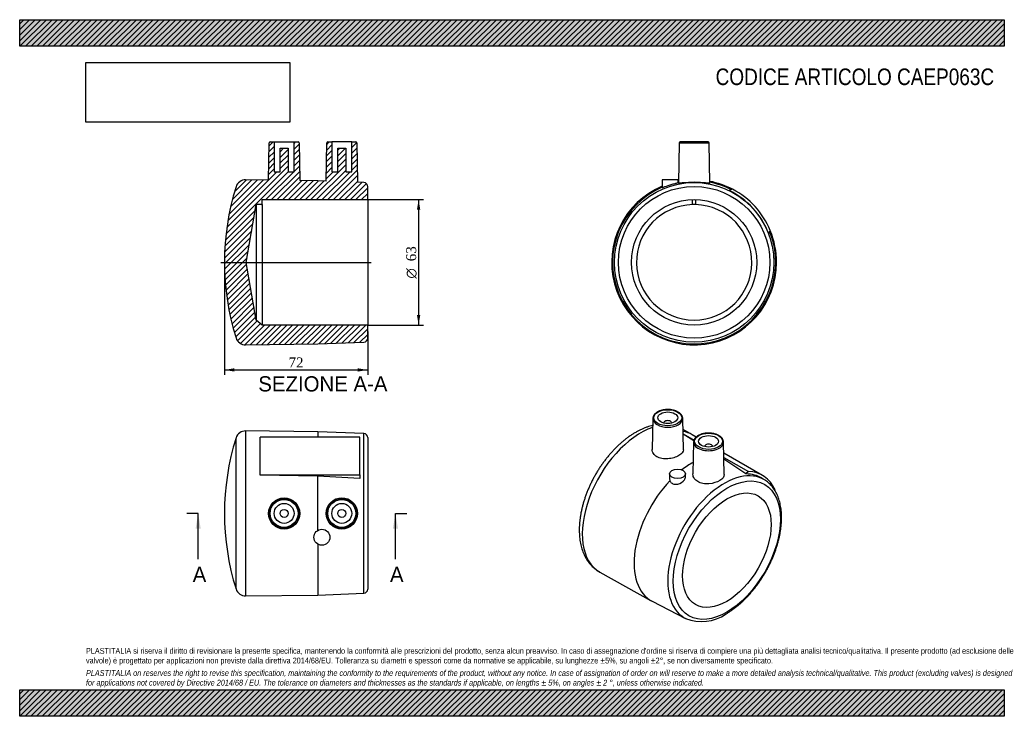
# Model space of a CAD drawing. Header units: millimetres. Extents: x 0 to 495, y 0 to 350.
import ezdxf
from ezdxf.enums import TextEntityAlignment as Align
from ezdxf.lldxf.tags import DXFTag

# ---------------------------------------------------------------- set-up
doc = ezdxf.new("R2010")
doc.units = ezdxf.units.MM
doc.header["$LTSCALE"] = 1.666667
for name, color, linetype in [('CAEP063C', 7, 'Continuous'), ('Default', 7, 'Continuous'), ('DV4_Default', 7, 'Continuous')]:
    doc.layers.add(name, color=color, linetype=linetype)
doc.styles.add('SEACAD_Solid_Edge_ANSI', font='seans.ttf')
doc.styles.add('SEACAD_Solid_Edge_ANSI1_Symbols', font='semeca1.ttf')
doc.styles.add('SEACAD_Times_New_Roman', font='times.ttf')
tags = doc.linetypes.add('CENTER2', pattern=[28.575, 19.05, -3.175, 3.175, -3.175]).pattern_tags.tags
tags[10:11] = [DXFTag(74, 4), DXFTag(75, 0), DXFTag(340, '0'), DXFTag(46, 0.0), DXFTag(50, 0.0), DXFTag(44, 0.0), DXFTag(45, 0.0)]
tags[8:9] = [DXFTag(74, 4), DXFTag(75, 0), DXFTag(340, '0'), DXFTag(46, 0.0), DXFTag(50, 0.0), DXFTag(44, 0.0), DXFTag(45, 0.0)]
tags[6:7] = [DXFTag(74, 4), DXFTag(75, 0), DXFTag(340, '0'), DXFTag(46, 0.0), DXFTag(50, 0.0), DXFTag(44, 0.0), DXFTag(45, 0.0)]
tags[4:5] = [DXFTag(74, 4), DXFTag(75, 0), DXFTag(340, '0'), DXFTag(46, 0.0), DXFTag(50, 0.0), DXFTag(44, 0.0), DXFTag(45, 0.0)]
doc.dimstyles.new('ANSImm', dxfattribs={"dimtxt": 5, "dimasz": 5, "dimexe": 2.5, "dimexo": 0, "dimgap": 1.25, "dimtad": 1, "dimdsep": 46, "dimtxsty": 'SEACAD_Times_New_Roman', "dimblk1": '_SE_FILLED', "dimblk2": '_SE_FILLED', "dimsah": 1, "dimcen": 2.5, "dimazin": 0, "dimtfac": 0.85, "dimtdec": 3, "dimtofl": 0, "dimtmove": 0, "dimatfit": 3, "dimfxl": 1, "dimarcsym": 0})
picture_1 = doc.add_image_def('image1.jpg', size_in_pixel=(4302, 1260))

# ---------------------------------------------------------------- blocks, each defined once
blk = doc.blocks.new('SE')
at = {"layer": 'CAEP063C', "color": 7, "linetype": 'Continuous'}
for p, q in [((108.77, 63.99), (108.77, 139.9)), ((113.6, 143.4), (113.6, 60.49)), ((149.94, 142.94), (113.6, 143.4)), ((120.94, 121.27), (120.94, 140.21)), ((170.94, 140.21), (120.94, 140.21)), ((149.94, 142.94), (149.94, 140.21)), ((173.02, 142.02), (149.94, 142.94)), ((170.94, 121.27), (170.94, 140.21)), ((173.02, 61.87), (173.02, 142.02)), ((174.94, 140.02), (174.94, 63.86)), ((120.94, 121.09), (120.94, 121.27)), ((120.94, 121.27), (170.94, 121.27)), ((149.94, 120.61), (120.94, 121.09)), ((149.94, 93.41), (149.94, 120.61)), ((170.94, 119.49), (149.94, 120.61)), ((170.94, 121.27), (170.94, 119.49)), ((149.94, 86.48), (149.94, 60.94)), ((113.6, 60.49), (149.94, 60.94)), ((149.94, 60.94), (173.02, 61.87))]:
    blk.add_line(p, q, dxfattribs=at)
for centre, radius in [((132.94, 101.94), 7.84), ((132.94, 101.94), 7.51), ((132.94, 101.94), 7.01), ((161.95, 101.94), 7.86), ((161.94, 101.94), 7.51), ((161.94, 101.94), 7.01), ((132.94, 101.94), 5), ((161.94, 101.94), 5), ((132.94, 101.94), 2), ((161.94, 101.94), 2), ((151.94, 89.94), 4)]:
    blk.add_circle(centre, radius, dxfattribs=at)
for centre, radius, start, end in [((229.46, 101.94), 126.52, 162.5427, 197.4573), ((113.54, 138.4), 5, 89.2838, 162.5427), ((172.94, 140.02), 2, 0, 87.7094), ((113.54, 65.49), 5, 197.4573, 270.7162), ((172.94, 63.86), 2, 272.2906, 0)]:
    blk.add_arc(centre, radius, start, end, dxfattribs=at)
blk = doc.blocks.new('SE1')
at = {"layer": 'CAEP063C', "color": 7, "linetype": 'Continuous'}
for p, q in [((331.56, 288.09), (331.21, 267.83)), ((331.56, 288.09), (346.58, 288.09)), ((346.08, 288.58), (332.06, 288.58)), ((346.93, 267.84), (346.58, 288.09)), ((331.07, 269.58), (323.07, 269.58)), ((323.07, 269.58), (323.07, 265.75)), ((331.07, 268.21), (331.07, 269.58)), ((358.4, 264.81), (356.62, 264.21)), ((338.32, 257.07), (338.32, 259.57)), ((339.82, 259.57), (339.82, 257.07)), ((339.82, 257.07), (338.32, 257.07)), ((376.59, 242.42), (377.34, 244.14))]:
    blk.add_line(p, q, dxfattribs=at)
for radius in [40.08, 38.08, 31.5]:
    blk.add_circle((339.07, 228.08), radius, dxfattribs=at)
for centre, radius, start, end in [((332.06, 288.08), 0.5, 90, 179), ((346.08, 288.08), 0.5, 1, 90), ((339.07, 228.08), 41.45, 100.9094, 101.127), ((339.07, 228.08), 41.45, 100.9093, 101.1269), ((339.07, 228.08), 41, 101.0434, 101.2518), ((339.07, 228.08), 41.45, 62.3012, 79.0906), ((339.07, 228.08), 41.45, 62.3007, 79.0907), ((339.07, 228.08), 41, 62.9105, 78.9566), ((339.07, 228.08), 41.45, 112.7038, 0), ((339.07, 228.08), 41.45, 112.7036, 0), ((339.07, 228.08), 41, 112.9697, 22.0895), ((339.07, 228.08), 40.16, 20.9085, 64.0915), ((339.07, 228.08), 41.5, 22.7591, 62.2409), ((339.07, 228.08), 29, 91.4219, 88.5781), ((339.07, 228.08), 41.45, 0, 22.6988), ((339.07, 228.08), 41.45, 0, 22.6993)]:
    blk.add_arc(centre, radius, start, end, dxfattribs=at)
for points, knots in [([(323.07, 265.75), (323.07, 265.75), (323.07, 265.75), (323.07, 265.72), (323.27, 265.77), (324.35, 266.13), (325.69, 266.61), (327.72, 267.24), (328.4, 267.43), (329.62, 267.77), (330.14, 267.91), (330.86, 268.11), (331.06, 268.18), (331.07, 268.21), (331.07, 268.21), (331.07, 268.21)], [0.1241755, 0.1241755, 0.1241755, 0.1241755, 0.125, 0.125, 0.25, 0.25, 0.5, 0.5, 0.625, 0.625, 0.75, 0.75, 0.875, 0.875, 0.8775682, 0.8775682, 0.8775682, 0.8775682]), ([(346.93, 267.83), (346.93, 267.79), (346.76, 267.79), (346.05, 267.85), (345.48, 267.91), (343.37, 268.12), (341.34, 268.28), (337.23, 268.3), (335.16, 268.16), (332.91, 267.94), (332.3, 267.87), (331.47, 267.79), (331.24, 267.79), (331.21, 267.83), (331.21, 267.83), (331.21, 267.83)], [0.3794384, 0.3794384, 0.3794384, 0.3794384, 0.4375, 0.4375, 0.5, 0.5, 0.625, 0.625, 0.75, 0.75, 0.8125, 0.8125, 0.875, 0.875, 0.8789779, 0.8789779, 0.8789779, 0.8789779])]:
    blk.add_open_spline(points, degree=3, knots=knots, dxfattribs=at)
blk = doc.blocks.new('SE2')
at = {"layer": 'CAEP063C', "color": 7, "linetype": 'Continuous'}
for p, q in [((318.31, 149.66), (317.97, 134.07)), ((333.66, 133.94), (333.32, 149.66)), ((323.81, 147.39), (323.81, 147.36)), ((327.81, 147.36), (327.81, 147.39)), ((336.52, 142.22), (333.44, 144.06)), ((333.49, 141.94), (339, 138.76)), ((338.9, 138.42), (333.49, 141.68)), ((340.08, 140.29), (338.08, 141.45)), ((338.81, 137.82), (338.47, 121.79)), ((344.32, 135.55), (344.32, 135.52)), ((348.32, 135.52), (348.32, 135.55)), ((354.18, 121.41), (353.83, 137.82)), ((373.43, 121.03), (353.95, 132.29)), ((353.99, 130.11), (366.35, 122.97)), ((365.09, 121.75), (354.01, 129.12)), ((326.76, 121.84), (326.76, 119.17)), ((334.76, 120.42), (334.76, 121.84)), ((366.35, 122.97), (365.09, 121.75)), ((374.75, 118.61), (373.32, 119.53)), ((379.65, 113.52), (379.74, 113.83)), ((291.59, 72.5), (317.52, 58.06)), ((317.92, 57.84), (334.69, 49.22))]:
    blk.add_line(p, q, dxfattribs=at)
blk.add_arc((342.86, 68.91), 21.32, 247.753, 305.0415, dxfattribs=at)
for centre, major_axis in [((325.81, 150.01), (7.01, 0)), ((325.81, 150.01), (5, 0)), ((346.32, 138.17), (-7.01, 0)), ((346.32, 138.17), (-5, 0)), ((330.76, 121.84), (4, 0)), ((355.51, 83.46), (19.04, 32.98)), ((355.51, 83.46), (-15.75, -27.28))]:
    blk.add_ellipse(centre, major_axis=major_axis, ratio=0.57735, dxfattribs=at)
for centre, major_axis, start_param, end_param in [((325.81, 149.6), (-7.51, 0), 6.270842, 6.283185), ((325.81, 149.6), (-7.51, 0), 0, 3.136655), ((325.81, 147.39), (2, 0), 0, 3.170323), ((325.81, 149.6), (-7.51, 0), 3.136655, 3.153936), ((312.14, 108.5), (20.73, 35.9), 0.576782, 3.150432), ((325.81, 147.39), (2, 0), 6.254455, 6.283185), ((317.33, 105.51), (-20.75, -35.94), 3.141593, 3.344902), ((346.32, 137.77), (7.51, 0), 3.12925, 3.140973), ((346.32, 137.77), (7.51, 0), 3.140973, 6.283185), ((346.32, 135.55), (-2, 0), 3.112862, 6.283185), ((346.32, 135.55), (-2, 0), 0, 0.02873), ((346.32, 137.77), (7.51, 0), 0, 0.012343), ((337.83, 93.67), (20.5, 35.51), 0.759244, 0.956973), ((354.15, 84.25), (-20.04, -34.71), 3.113305, 6.283185), ((352.68, 85.09), (-20.08, -34.78), 3.113305, 3.474803), ((352.68, 85.09), (-20.75, -35.94), 2.753416, 3.442503), ((337.83, 93.67), (20.5, 35.51), 1.17214, 3.169881), ((354.15, 84.25), (-20.04, -34.71), 0, 0.028288), ((354.15, 84.25), (-20.04, -34.71), 0.028288, 0.032396)]:
    blk.add_ellipse(centre, major_axis=major_axis, ratio=0.57735, start_param=start_param, end_param=end_param, dxfattribs=at)
for points, knots in [([(333.31, 149.57), (333.32, 149.64), (333.33, 149.85), (333.26, 150.25), (333.11, 150.74), (332.86, 151.21), (332.54, 151.66), (332.13, 152.09), (331.65, 152.49), (331.09, 152.86), (330.48, 153.19), (329.8, 153.47), (329.09, 153.71), (328.33, 153.9), (327.54, 154.03), (326.74, 154.12), (325.92, 154.15), (325.11, 154.13), (324.3, 154.06), (323.51, 153.94), (322.74, 153.76), (322.01, 153.54), (321.32, 153.27), (320.69, 152.95), (320.11, 152.59), (319.6, 152.19), (319.17, 151.76), (318.82, 151.29), (318.55, 150.81), (318.38, 150.31), (318.31, 149.91), (318.31, 149.71), (318.31, 149.67)], [0, 0, 0, 0, 0.0115, 0.044793, 0.078097, 0.111707, 0.14582, 0.180465, 0.215535, 0.250868, 0.286316, 0.321771, 0.357186, 0.392549, 0.427866, 0.463147, 0.498407, 0.533663, 0.56893, 0.604221, 0.639554, 0.674946, 0.710413, 0.745963, 0.781594, 0.817277, 0.852907, 0.888334, 0.92336, 0.95782, 0.99168, 1, 1, 1, 1]), ([(318.23, 146.15), (318.01, 146.1), (317.31, 145.92), (316.13, 145.58), (314.7, 145.08), (313.26, 144.49), (311.82, 143.83), (310.39, 143.08), (308.96, 142.26), (307.54, 141.37), (306.13, 140.4), (304.74, 139.37), (303.37, 138.27), (302.02, 137.11), (300.69, 135.88), (299.39, 134.6), (298.12, 133.27), (296.88, 131.89), (295.67, 130.45), (294.49, 128.98), (293.36, 127.46), (292.26, 125.9), (291.2, 124.31), (290.19, 122.68), (289.22, 121.03), (288.31, 119.34), (287.43, 117.64), (286.62, 115.92), (285.85, 114.18), (285.14, 112.43), (284.48, 110.67), (283.88, 108.9), (283.34, 107.14), (282.86, 105.37), (282.44, 103.61), (282.09, 101.85), (281.8, 100.11), (281.57, 98.38), (281.42, 96.67), (281.33, 94.98), (281.31, 93.31), (281.35, 91.67), (281.47, 90.07), (281.67, 88.5), (281.93, 86.97), (282.26, 85.49), (282.67, 84.06), (283.15, 82.68), (283.69, 81.36), (284.3, 80.1), (284.98, 78.92), (285.72, 77.8), (286.52, 76.75), (287.37, 75.78), (288.28, 74.88), (289.24, 74.06), (290.23, 73.33), (291.05, 72.8), (291.49, 72.56), (291.61, 72.5)], [0.1655039, 0.1655039, 0.1655039, 0.1655039, 0.1725986, 0.1875082, 0.2025153, 0.2175991, 0.2327391, 0.2479167, 0.2631158, 0.2783229, 0.2935257, 0.3087175, 0.3238942, 0.339053, 0.3541927, 0.3693132, 0.3844152, 0.3994998, 0.4145688, 0.429624, 0.4446677, 0.4597021, 0.4747296, 0.4897527, 0.5047738, 0.5197954, 0.5348195, 0.5498485, 0.5648847, 0.5799309, 0.5949895, 0.6100629, 0.6251535, 0.6402636, 0.655395, 0.6705494, 0.6857279, 0.700931, 0.7161581, 0.7314074, 0.7466755, 0.7619568, 0.7772413, 0.7925152, 0.8077627, 0.822965, 0.8381005, 0.8531459, 0.8680783, 0.8828771, 0.8975261, 0.9120157, 0.9263435, 0.9405154, 0.9545445, 0.9684507, 0.9822589, 0.9959979, 1, 1, 1, 1]), ([(341.11, 141.05), (341, 140.99), (340.72, 140.82), (340.26, 140.48), (339.81, 140.06), (339.43, 139.61), (339.13, 139.12), (338.93, 138.63), (338.82, 138.16), (338.82, 137.89), (338.82, 137.76)], [0, 0, 0, 0, 0.074478, 0.215374, 0.356342, 0.496722, 0.635775, 0.772757, 0.907331, 1, 1, 1, 1]), ([(353.82, 137.82), (353.82, 137.91), (353.82, 138.15), (353.72, 138.57), (353.54, 139.05), (353.27, 139.52), (352.92, 139.96), (352.49, 140.39), (351.99, 140.78), (351.41, 141.13), (350.77, 141.44), (350.09, 141.71), (349.35, 141.93), (348.59, 142.11), (347.79, 142.23), (346.99, 142.3), (346.17, 142.31), (345.35, 142.28), (344.55, 142.19), (343.77, 142.05), (343.01, 141.86), (342.3, 141.62), (341.65, 141.34), (341.3, 141.16), (341.11, 141.05)], [0, 0, 0, 0, 0.02178, 0.066409, 0.111169, 0.156446, 0.202434, 0.249106, 0.296281, 0.343739, 0.391304, 0.438844, 0.486323, 0.533734, 0.581086, 0.628396, 0.675685, 0.722976, 0.770286, 0.817636, 0.86505, 0.912551, 0.960156, 1, 1, 1, 1]), ([(333.66, 133.94), (333.66, 133.94), (333.66, 133.93), (333.67, 132.89), (332.83, 131.84), (330.67, 130.58), (329.81, 130.21), (327.91, 129.64), (326.89, 129.45), (324.83, 129.29), (323.81, 129.33), (321.9, 129.68), (321.02, 129.99), (319.57, 130.84), (318.98, 131.39), (318.19, 132.61), (317.98, 133.29), (317.97, 133.98)], [0.4990989, 0.4990989, 0.4990989, 0.4990989, 0.5, 0.5, 0.625, 0.625, 0.6875, 0.6875, 0.75, 0.75, 0.8125, 0.8125, 0.875, 0.875, 0.9375, 0.9375, 1, 1, 1, 1]), ([(326.9, 118.36), (327.08, 117.83), (327.44, 117.38), (328.45, 116.75), (329.1, 116.59), (331.13, 116.58), (332.61, 117.22), (334.05, 118.55), (334.42, 119.06), (334.71, 119.86), (334.76, 120.14), (334.76, 120.42)], [0, 0, 0, 0, 0.125, 0.125, 0.25, 0.25, 0.5, 0.5, 0.625, 0.625, 0.6919133, 0.6919133, 0.6919133, 0.6919133]), ([(354.18, 121.41), (354.2, 120.36), (353.41, 119.32), (350.61, 117.62), (348.59, 116.98), (345.49, 116.76), (344.46, 116.8), (342.53, 117.17), (341.64, 117.49), (340.16, 118.37), (339.55, 118.93), (338.72, 120.18), (338.49, 120.88), (338.47, 121.59)], [0.5024068, 0.5024068, 0.5024068, 0.5024068, 0.625, 0.625, 0.75, 0.75, 0.8125, 0.8125, 0.875, 0.875, 0.9375, 0.9375, 1, 1, 1, 1]), ([(355.1, 51.46), (355.36, 51.61), (356.01, 51.99), (357.19, 52.74), (358.53, 53.66), (359.87, 54.67), (361.19, 55.73), (362.5, 56.86), (363.79, 58.05), (365.06, 59.29), (366.3, 60.59), (367.52, 61.95), (368.7, 63.35), (369.86, 64.79), (370.97, 66.28), (372.06, 67.81), (373.1, 69.37), (374.1, 70.97), (375.06, 72.59), (375.97, 74.24), (376.83, 75.92), (377.64, 77.61), (378.41, 79.31), (379.12, 81.03), (379.77, 82.75), (380.37, 84.48), (380.91, 86.21), (381.39, 87.93), (381.82, 89.65), (382.18, 91.35), (382.48, 93.04), (382.71, 94.72), (382.88, 96.37), (382.99, 98), (383.03, 99.6), (383.01, 101.16), (382.92, 102.69), (382.77, 104.18), (382.54, 105.63), (382.26, 107.03), (381.9, 108.39), (381.49, 109.68), (381, 110.93), (380.46, 112.11), (379.85, 113.22), (379.18, 114.27), (378.46, 115.25), (377.68, 116.16), (376.85, 117), (375.98, 117.75), (375.26, 118.29), (374.87, 118.53), (374.77, 118.59)], [0, 0, 0, 0, 0.01092, 0.031552, 0.052176, 0.072792, 0.093397, 0.113991, 0.134573, 0.155144, 0.175704, 0.196254, 0.216795, 0.237329, 0.257855, 0.278377, 0.298894, 0.319409, 0.339922, 0.360436, 0.38095, 0.401467, 0.421988, 0.442514, 0.463046, 0.483587, 0.504136, 0.524696, 0.545268, 0.565852, 0.58645, 0.607061, 0.627687, 0.648327, 0.668979, 0.689642, 0.710312, 0.730983, 0.751648, 0.772296, 0.792916, 0.813494, 0.834014, 0.854459, 0.874812, 0.895062, 0.915196, 0.935212, 0.955113, 0.974911, 0.994625, 1, 1, 1, 1])]:
    blk.add_open_spline(points, degree=3, knots=knots, dxfattribs=at)
for points in [[(317.97, 133.98), (317.97, 134.01), (317.97, 134.04), (317.97, 134.07)], [(326.76, 119.17), (326.76, 118.89), (326.81, 118.62), (326.9, 118.36)], [(338.47, 121.59), (338.47, 121.65), (338.47, 121.72), (338.47, 121.79)]]:
    blk.add_open_spline(points, degree=3, dxfattribs=at)
blk = doc.blocks.new('SE4')
at = {"color": 7, "linetype": 'Continuous', "style": 'SEACAD_Solid_Edge_ANSI'}
blk.add_text('A', height=7.67, dxfattribs=at).set_placement((186.15, 75.11), align=Align.TOP_LEFT)
blk = doc.blocks.new('SE5')
at = {"color": 7, "linetype": 'Continuous', "style": 'SEACAD_Solid_Edge_ANSI'}
blk.add_text('A', height=7.67, dxfattribs=at).set_placement((86.97, 75.11), align=Align.TOP_LEFT)
blk = doc.blocks.new('SEANNOT_GROUP')
at = {"linetype": 'Continuous'}
blk.add_hatch(color=7, dxfattribs=at).paths.add_polyline_path([(190.19, 94.28), (188.91, 101.94), (187.63, 94.28)])
at = {"color": 7, "linetype": 'Continuous'}
blk.add_lwpolyline([(188.91, 78.94), (188.91, 101.94)], dxfattribs=at)
blk = doc.blocks.new('SEANNOT_GROUP1')
at = {"linetype": 'Continuous'}
blk.add_hatch(color=7, dxfattribs=at).paths.add_polyline_path([(91.01, 94.28), (89.73, 101.94), (88.45, 94.28)])
at = {"color": 7, "linetype": 'Continuous'}
blk.add_lwpolyline([(89.73, 78.94), (89.73, 101.94)], dxfattribs=at)
blk = doc.blocks.new('SE3')
at = {"layer": 'Default', "color": 7, "linetype": 'CENTER2'}
for p, q in [((89.73, 101.94), (83.98, 101.94)), ((188.91, 101.94), (194.66, 101.94))]:
    blk.add_line(p, q, dxfattribs=at)
at = {"layer": 'Default', "color": 7, "linetype": 'CENTER2', "const_width": 0.0001}
blk.add_lwpolyline([(188.91, 101.94), (89.73, 101.94)], dxfattribs=at)
at = {"layer": 'Default'}
for name in ['SEANNOT_GROUP1', 'SEANNOT_GROUP', 'SE5', 'SE4']:
    blk.add_blockref(name, (0, 0), dxfattribs=at)
blk = doc.blocks.new('SE6')
at = {"layer": 'CAEP063C', "linetype": 'Continuous'}
h = blk.add_hatch(dxfattribs=at)
h.set_pattern_fill('LINE', scale=0.62992, angle=45, style=0)
edge = h.paths.add_edge_path()
edge.add_line((134.94, 273.58), (134.94, 285.38))
edge.add_line((134.94, 285.38), (130.94, 285.38))
edge.add_line((130.94, 285.38), (130.94, 273.58))
edge.add_line((130.94, 273.58), (127.94, 273.58))
edge.add_line((127.94, 273.58), (127.94, 288.58))
edge.add_line((127.94, 288.58), (125.93, 288.58))
edge.add_arc((125.93, 288.08), 0.5, 90, 179)
edge.add_line((125.43, 288.09), (125.11, 269.39))
edge.add_line((125.11, 269.39), (113.6, 269.54))
edge.add_arc((113.54, 264.54), 5, 89.2838, 162.5427)
edge.add_arc((229.46, 228.08), 126.52, 162.5427, 197.4573)
edge.add_arc((113.54, 191.63), 5, 197.4573, 270.7162)
edge.add_line((113.6, 186.63), (149.94, 187.08))
edge.add_line((149.94, 187.08), (173.02, 188.01))
edge.add_arc((172.94, 190), 2, 272.2906, 360)
edge.add_line((174.94, 190), (174.94, 196.58))
edge.add_line((174.94, 196.58), (121.94, 196.58))
edge.add_line((121.94, 196.58), (118.94, 199.08))
edge.add_line((118.94, 199.08), (113.94, 228.08))
edge.add_line((113.94, 228.08), (118.94, 257.07))
edge.add_line((118.94, 257.07), (121.94, 257.07))
edge.add_line((121.94, 257.07), (121.94, 259.58))
edge.add_line((121.94, 259.58), (174.94, 259.58))
edge.add_line((174.94, 259.58), (174.94, 266.16))
edge.add_arc((172.94, 266.16), 2, 0, 87.7094)
edge.add_line((173.02, 268.16), (169.8, 268.29))
edge.add_line((169.8, 268.29), (169.45, 288.09))
edge.add_arc((168.95, 288.08), 0.5, 1, 90)
edge.add_line((168.95, 288.58), (166.94, 288.58))
edge.add_line((166.94, 288.58), (166.94, 273.58))
edge.add_line((166.94, 273.58), (163.94, 273.58))
edge.add_line((163.94, 273.58), (163.94, 285.38))
edge.add_line((163.94, 285.38), (159.94, 285.38))
edge.add_line((159.94, 285.38), (159.94, 273.58))
edge.add_line((159.94, 273.58), (156.94, 273.58))
edge.add_line((156.94, 273.58), (156.94, 288.58))
edge.add_line((156.94, 288.58), (154.93, 288.58))
edge.add_arc((154.93, 288.08), 0.5, 90, 179)
edge.add_line((154.43, 288.09), (154.1, 268.92))
edge.add_line((154.1, 268.92), (149.94, 269.08))
edge.add_line((149.94, 269.08), (140.78, 269.2))
edge.add_line((140.78, 269.2), (140.45, 288.09))
edge.add_arc((139.95, 288.08), 0.5, 1, 90)
edge.add_line((139.95, 288.58), (137.94, 288.58))
edge.add_line((137.94, 288.58), (137.94, 273.58))
edge.add_line((137.94, 273.58), (134.94, 273.58))
at = {"layer": 'CAEP063C', "color": 7, "linetype": 'Continuous'}
for p, q in [((125.11, 269.39), (125.43, 288.09)), ((125.93, 288.58), (127.94, 288.58)), ((127.94, 288.58), (137.94, 288.58)), ((127.94, 288.58), (127.94, 273.58)), ((137.94, 273.58), (137.94, 288.58)), ((137.94, 288.58), (139.95, 288.58)), ((140.45, 288.09), (140.78, 269.2)), ((154.1, 268.92), (154.43, 288.09)), ((154.93, 288.58), (156.94, 288.58)), ((166.94, 288.58), (156.94, 288.58)), ((156.94, 288.58), (156.94, 273.58)), ((166.94, 273.58), (166.94, 288.58)), ((166.94, 288.58), (168.95, 288.58)), ((169.45, 288.09), (169.8, 268.29)), ((130.94, 285.38), (134.94, 285.38)), ((130.94, 273.58), (130.94, 285.38)), ((134.94, 285.38), (134.94, 273.58)), ((159.94, 273.58), (159.94, 285.38)), ((159.94, 285.38), (163.94, 285.38)), ((163.94, 285.38), (163.94, 273.58)), ((127.94, 273.58), (130.94, 273.58)), ((134.94, 273.58), (137.94, 273.58)), ((156.94, 273.58), (159.94, 273.58)), ((163.94, 273.58), (166.94, 273.58)), ((125.11, 269.39), (113.6, 269.54)), ((149.94, 269.08), (140.78, 269.2)), ((154.1, 268.92), (149.94, 269.08)), ((173.02, 268.16), (169.8, 268.29)), ((174.94, 259.58), (174.94, 266.16)), ((121.94, 259.58), (174.94, 259.58)), ((121.94, 257.07), (121.94, 259.58)), ((174.94, 259.58), (174.94, 196.58)), ((113.94, 228.08), (118.94, 257.07)), ((121.94, 257.07), (118.94, 257.07)), ((118.94, 257.07), (118.94, 199.08)), ((121.94, 257.07), (121.94, 196.58)), ((118.94, 199.08), (113.94, 228.08)), ((121.94, 196.58), (118.94, 199.08)), ((174.94, 196.58), (121.94, 196.58)), ((174.94, 190), (174.94, 196.58)), ((113.6, 186.63), (149.94, 187.08)), ((149.94, 187.08), (173.02, 188.01))]:
    blk.add_line(p, q, dxfattribs=at)
for centre, radius, start, end in [((125.93, 288.08), 0.5, 90, 179), ((139.95, 288.08), 0.5, 1, 90), ((154.93, 288.08), 0.5, 90, 179), ((168.95, 288.08), 0.5, 1, 90), ((113.54, 264.54), 5, 89.2838, 162.5427), ((172.94, 266.16), 2, 0, 87.7094), ((229.46, 228.08), 126.52, 162.5427, 197.4573), ((113.54, 191.63), 5, 197.4573, 270.7162), ((172.94, 190), 2, 272.2906, 0)]:
    blk.add_arc(centre, radius, start, end, dxfattribs=at)
at = {"layer": 'DV4_Default', "color": 7, "linetype": 'CENTER2'}
blk.add_line((101.19, 228.08), (176.69, 228.08), dxfattribs=at)
blk = doc.blocks.new('GDimGGroup')
at = {"layer": 'Default', "linetype": 'Continuous'}
for points in [[(201.39, 254.58), (200.55, 259.58), (199.72, 254.58)], [(201.39, 201.58), (199.72, 201.58), (200.55, 196.58)]]:
    blk.add_hatch(color=7, dxfattribs=at).paths.add_polyline_path(points)
at = {"layer": 'Default', "color": 7, "linetype": 'Continuous'}
for p, q in [((174.94, 259.58), (203.05, 259.58)), ((200.55, 259.58), (200.55, 196.58)), ((174.94, 196.58), (203.05, 196.58))]:
    blk.add_line(p, q, dxfattribs=at)
for s, style, p in [('63', 'SEACAD_Times_New_Roman', (194.3, 228.64)), ('O', 'SEACAD_Solid_Edge_ANSI1_Symbols', (194.3, 219.94))]:
    blk.add_text(s, height=5, rotation=90, dxfattribs=dict(at, style=style)).set_placement(p, align=Align.TOP_LEFT)
blk = doc.blocks.new('DMBLK17')
at = {"layer": 'Default', "linetype": 'Continuous'}
for points in [[(107.94, 173.2), (107.94, 174.86), (102.94, 174.03)], [(169.94, 173.2), (174.94, 174.03), (169.94, 174.86)]]:
    blk.add_hatch(color=7, dxfattribs=at).paths.add_polyline_path(points)
at = {"layer": 'Default', "color": 7, "linetype": 'Continuous'}
for p, q in [((102.94, 228.08), (102.94, 171.53)), ((174.94, 193.29), (174.94, 171.53)), ((102.94, 174.03), (174.94, 174.03))]:
    blk.add_line(p, q, dxfattribs=at)
at = {"layer": 'Default', "color": 7, "linetype": 'Continuous', "style": 'SEACAD_Times_New_Roman'}
blk.add_text('72', height=5, dxfattribs=at).set_placement((135.15, 180.28), align=Align.TOP_LEFT)
blk = doc.blocks.new('_SE_FILLED')
at = {"color": 0}
blk.add_line((0, 0), (-1, 0), dxfattribs=at)
blk.add_solid([(0, 0), (-1, -0.1665), (-1, 0.1665), (0, 0)], dxfattribs=at)

msp = doc.modelspace()

# ---------------------------------------------------------------- hatches: boundary and pattern name
at = {"layer": 'Default', "linetype": 'Continuous'}
h = msp.add_hatch(dxfattribs=at)
h.set_pattern_fill('LINE', scale=0.62992, angle=45, style=0)
h.paths.add_polyline_path([(495, 336.667), (495, 350), (0, 350), (0, 336.667)])
for points in [[(495, 336.667), (495, 350), (0, 350), (0, 336.667)], [(495, 0), (495, 13.333), (0, 13.333), (0, 0)]]:
    msp.add_hatch(color=7, dxfattribs=at).paths.add_polyline_path(points)
h = msp.add_hatch(dxfattribs=at)
h.set_pattern_fill('LINE', scale=0.62992, angle=45, style=0)
h.paths.add_polyline_path([(495, 0), (495, 13.333), (0, 13.333), (0, 0)])

# ---------------------------------------------------------------- linework, layer by layer
at = {"layer": 'Default', "color": 7, "linetype": 'Continuous'}
for p, q in [((0, 350), (495, 350)), ((0, 336.667), (0, 350)), ((495, 350), (495, 336.667)), ((495, 336.667), (0, 336.667)), ((0, 13.333), (495, 13.333)), ((0, 0), (0, 13.333)), ((495, 13.333), (495, 0)), ((495, 0), (0, 0))]:
    msp.add_line(p, q, dxfattribs=at)

# ---------------------------------------------------------------- block references
at = {"layer": 'Default'}
for name in ['SE6', 'SE1', 'GDimGGroup', 'SE2', 'SE', 'SE3']:
    msp.add_blockref(name, (0, 0), dxfattribs=at)

# ---------------------------------------------------------------- texts
at = {"layer": 'Default', "color": 7, "linetype": 'Continuous', "style": 'SEACAD_Solid_Edge_ANSI'}
msp.add_text('SEZIONE A-A', height=7.66667, dxfattribs=at).set_placement((119.952, 170.868), align=Align.TOP_LEFT)
at = {"layer": 'Default', "attachment_point": 1}
for s, insert, char_height, width in [('{\\fArial Narrow|b0||i0||c0|p34;\\C7;\\H8.333333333;\\W1.;CODICE ARTICOLO CAEP063C}', (349.865, 325.484), 8.33333, 140.21403), ("{\\fArial Narrow|b0||i0||c0|p34;\\C7;\\H2.916666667;\\W1.;PLASTITALIA si riserva il diritto di revisionare la presente specifica, mantenendo la conformità alle prescrizioni del prodotto, senza alcun preavviso. In caso di assegnazione d'ordine si riserva di compiere una più dettagliata analisi tecnico/qualitativa. Il presente prodotto (ad esclusione delle \\P}{\\fArial Narrow|b0||i0||c0|p34;\\C7;\\H2.916666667;\\W1.;valvole) è progettato per applicazioni non previste dalla direttiva 2014/68/EU. Tolleranza su diametri e spessori come da normative se applicabile, su lunghezze ±5%, su angoli ±2°, se non diversamente specificato.\\P}{\\fArial Narrow|b0||i0||c0|p34;\\C7;\\H0.8333333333;\\W1.;   \\P}{\\fArial Narrow|b0||i1||c0|p34;\\C7;\\H2.916666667;\\W1.;PLASTITALIA on reserves the right to revise this specification, maintaining the conformity to the requirements of the product, without any notice. In case of assignation of order on will reserve to make a more detailed analysis technical/qualitative. This product (excluding valves) is designed \\P}{\\fArial Narrow|b0||i1||c0|p34;\\C7;\\H2.916666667;\\W1.;for applications not covered by Directive 2014/68 / EU. The tolerance on diameters and thicknesses as the standards if applicable, on lengths ± 5%, on angles ± 2 °, unless otherwise indicated.\\P}", (33.333, 34.337), 2.916667, 428.33333)]:
    msp.add_mtext(s, dxfattribs=dict(at, insert=insert, char_height=char_height, width=width))

# ---------------------------------------------------------------- dimensions: what is measured, and where the dimension line sits
at = {"layer": 'Default', "color": 7, "linetype": 'Continuous'}
dim = msp.add_linear_dim(base=(174.942, 174.029), p1=(102.942, 228.083), p2=(174.942, 193.294), text='\\A1;<>', dimstyle='ANSImm', dxfattribs=at)
dim.commit()
dim.dimension.update_dxf_attribs({"geometry": 'DMBLK17', "text_midpoint": (138.942, 174.029), "dimtype": 160})

# ---------------------------------------------------------------- pictures from other files: only their frames are drawn
image = msp.add_image(picture_1, insert=(33.333, 298.505), size_in_units=(102.429, 30))
image.dxf.flags = 7

doc.saveas('drawing.dxf')
